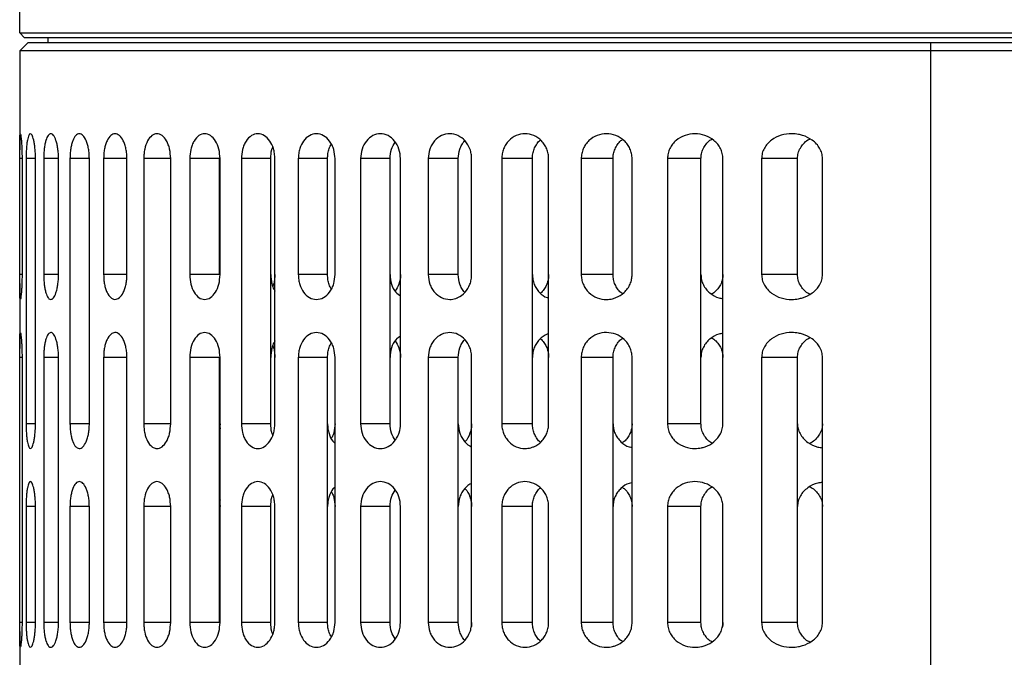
# Model space of a CAD drawing. Header units: millimetres. Extents: x -66 to 195, y 0 to 300.
# Tile 2 of 9: x 85 to 144, y 104 to 143. Entities that reach past the tile are written whole.
import ezdxf

# ---------------------------------------------------------------- set-up
doc = ezdxf.new("R2010")
doc.units = ezdxf.units.MM

msp = doc.modelspace()

# ---------------------------------------------------------------- linework, layer by layer
at = {"color": 7, "linetype": 'Continuous', "lineweight": 25}
for p, q in [((84.573, 141.769), (84.573, 143.719)), ((84.873, 141.469), (84.573, 141.769)), ((84.573, 141.769), (194.573, 141.769)), ((85.073, 141.169), (84.573, 140.669)), ((194.273, 141.469), (84.873, 141.469)), ((194.073, 141.169), (85.073, 141.169)), ((86.273, 141.469), (86.273, 141.169)), ((139.573, 141.169), (139.573, 96.669)), ((84.573, 140.669), (84.573, 134.707)), ((194.573, 140.669), (84.573, 140.669)), ((84.574, 127.169), (84.574, 134.169)), ((84.715, 134.169), (84.574, 134.169)), ((84.715, 134.169), (84.715, 127.169)), ((84.962, 134.169), (84.962, 118.169)), ((85.528, 134.169), (84.962, 134.169)), ((85.528, 118.169), (85.528, 134.169)), ((86.022, 134.169), (86.022, 127.169)), ((86.918, 134.169), (86.022, 134.169)), ((86.918, 127.169), (86.918, 134.169)), ((87.61, 134.169), (87.61, 118.169)), ((88.78, 134.169), (87.61, 134.169)), ((88.78, 118.169), (88.78, 134.169)), ((89.642, 134.169), (89.642, 127.169)), ((91.051, 134.169), (89.642, 134.169)), ((91.051, 127.169), (91.051, 134.169)), ((92.064, 134.169), (92.064, 118.169)), ((93.69, 134.169), (92.064, 134.169)), ((93.69, 118.169), (93.69, 134.169)), ((94.843, 134.169), (94.843, 127.169)), ((96.636, 134.169), (94.843, 134.169)), ((96.636, 127.169), (96.636, 134.169)), ((96.672, 127.169), (96.672, 134.169)), ((97.957, 134.169), (97.957, 118.169)), ((99.73, 134.169), (97.957, 134.169)), ((99.73, 118.169), (99.73, 134.169)), ((99.982, 118.169), (99.982, 134.169)), ((101.396, 134.169), (101.396, 127.169)), ((103.164, 134.169), (101.396, 134.169)), ((103.164, 127.169), (103.164, 134.169)), ((103.614, 127.169), (103.614, 134.169)), ((105.157, 134.169), (105.157, 118.169)), ((106.936, 134.169), (105.157, 134.169)), ((106.936, 118.169), (106.936, 134.169)), ((107.571, 118.169), (107.571, 134.169)), ((109.246, 134.169), (109.246, 127.169)), ((111.052, 134.169), (109.246, 134.169)), ((111.052, 127.169), (111.052, 134.169)), ((111.863, 127.169), (111.863, 134.169)), ((113.678, 134.169), (113.678, 118.169)), ((115.53, 134.169), (113.678, 134.169)), ((115.53, 118.169), (115.53, 134.169)), ((116.512, 118.169), (116.512, 134.169)), ((118.478, 134.169), (118.478, 127.169)), ((120.399, 134.169), (118.478, 134.169)), ((120.399, 127.169), (120.399, 134.169)), ((121.551, 127.169), (121.551, 134.169)), ((123.687, 134.169), (123.687, 118.169)), ((125.707, 134.169), (123.687, 134.169)), ((125.707, 118.169), (125.707, 134.169)), ((127.034, 118.169), (127.034, 134.169)), ((129.369, 134.169), (129.369, 127.169)), ((131.533, 134.169), (129.369, 134.169)), ((131.533, 127.169), (131.533, 134.169)), ((133.045, 127.169), (133.045, 134.169)), ((84.573, 126.631), (84.573, 122.707)), ((84.715, 127.169), (84.574, 127.169)), ((86.918, 127.169), (86.022, 127.169)), ((91.051, 127.169), (89.642, 127.169)), ((96.636, 127.169), (94.843, 127.169)), ((103.164, 127.169), (101.396, 127.169)), ((111.052, 127.169), (109.246, 127.169)), ((120.399, 127.169), (118.478, 127.169)), ((131.533, 127.169), (129.369, 127.169)), ((84.574, 106.169), (84.574, 122.169)), ((84.715, 122.169), (84.574, 122.169)), ((84.715, 122.169), (84.715, 106.169)), ((86.022, 122.169), (86.022, 106.169)), ((86.918, 122.169), (86.022, 122.169)), ((86.918, 106.169), (86.918, 122.169)), ((89.642, 122.169), (89.642, 106.169)), ((91.051, 122.169), (89.642, 122.169)), ((91.051, 106.169), (91.051, 122.169)), ((94.843, 122.169), (94.843, 106.169)), ((96.636, 122.169), (94.843, 122.169)), ((96.636, 106.169), (96.636, 122.169)), ((96.672, 106.169), (96.672, 122.169)), ((101.396, 122.169), (101.396, 106.169)), ((103.164, 122.169), (101.396, 122.169)), ((103.164, 106.169), (103.164, 122.169)), ((103.614, 106.169), (103.614, 122.169)), ((109.246, 122.169), (109.246, 106.169)), ((111.052, 122.169), (109.246, 122.169)), ((111.052, 106.169), (111.052, 122.169)), ((111.863, 106.169), (111.863, 122.169)), ((118.478, 122.169), (118.478, 106.169)), ((120.399, 122.169), (118.478, 122.169)), ((120.399, 106.169), (120.399, 122.169)), ((121.551, 106.169), (121.551, 122.169)), ((129.369, 122.169), (129.369, 106.169)), ((131.533, 122.169), (129.369, 122.169)), ((131.533, 106.169), (131.533, 122.169)), ((133.045, 106.169), (133.045, 122.169)), ((85.528, 118.169), (84.962, 118.169)), ((88.78, 118.169), (87.61, 118.169)), ((93.69, 118.169), (92.064, 118.169)), ((96.636, 118.169), (96.672, 117.861)), ((96.672, 118.169), (96.653, 118.02)), ((99.73, 118.169), (97.957, 118.169)), ((106.936, 118.169), (105.157, 118.169)), ((115.53, 118.169), (113.678, 118.169)), ((125.707, 118.169), (123.687, 118.169)), ((84.962, 113.169), (84.962, 106.169)), ((85.528, 113.169), (84.962, 113.169)), ((85.528, 106.169), (85.528, 113.169)), ((87.61, 113.169), (87.61, 106.169)), ((88.78, 113.169), (87.61, 113.169)), ((88.78, 106.169), (88.78, 113.169)), ((92.064, 113.169), (92.064, 106.169)), ((93.69, 113.169), (92.064, 113.169)), ((93.69, 106.169), (93.69, 113.169)), ((96.636, 113.46), (96.672, 113.169)), ((97.957, 113.169), (97.957, 106.169)), ((99.73, 113.169), (97.957, 113.169)), ((99.73, 106.169), (99.73, 113.169)), ((99.982, 106.169), (99.982, 113.169)), ((105.157, 113.169), (105.157, 106.169)), ((106.936, 113.169), (105.157, 113.169)), ((106.936, 106.169), (106.936, 113.169)), ((107.571, 106.169), (107.571, 113.169)), ((113.678, 113.169), (113.678, 106.169)), ((115.53, 113.169), (113.678, 113.169)), ((115.53, 106.169), (115.53, 113.169)), ((116.512, 106.169), (116.512, 113.169)), ((123.687, 113.169), (123.687, 106.169)), ((125.707, 113.169), (123.687, 113.169)), ((125.707, 106.169), (125.707, 113.169)), ((127.034, 106.169), (127.034, 113.169)), ((84.715, 106.169), (84.574, 106.169)), ((85.528, 106.169), (84.962, 106.169)), ((86.918, 106.169), (86.022, 106.169)), ((88.78, 106.169), (87.61, 106.169)), ((91.051, 106.169), (89.642, 106.169)), ((93.69, 106.169), (92.064, 106.169)), ((96.636, 106.169), (94.843, 106.169)), ((99.73, 106.169), (97.957, 106.169)), ((103.164, 106.169), (101.396, 106.169)), ((106.936, 106.169), (105.157, 106.169)), ((111.052, 106.169), (109.246, 106.169)), ((115.53, 106.169), (113.678, 106.169)), ((120.399, 106.169), (118.478, 106.169)), ((125.707, 106.169), (123.687, 106.169)), ((131.533, 106.169), (129.369, 106.169)), ((84.573, 105.631), (84.573, 102.49))]:
    msp.add_line(p, q, dxfattribs=at)
for points, knots in [([(84.574, 134.169), (84.574, 134.284), (84.574, 134.519), (84.573, 134.831), (84.574, 135.098), (84.577, 135.378), (84.585, 135.605), (84.605, 135.698), (84.634, 135.619), (84.663, 135.394), (84.686, 135.109), (84.702, 134.839), (84.713, 134.522), (84.714, 134.287), (84.715, 134.169)], [0, 0, 0, 0, 0.0611851, 0.1254538, 0.1858835, 0.2507124, 0.3752967, 0.5001014, 0.6247611, 0.7490598, 0.8135863, 0.8743972, 0.937082, 1, 1, 1, 1]), ([(85.528, 134.169), (85.527, 134.278), (85.524, 134.499), (85.499, 134.803), (85.464, 135.074), (85.405, 135.369), (85.318, 135.612), (85.227, 135.69), (85.16, 135.646), (85.101, 135.542), (85.049, 135.358), (85.006, 135.068), (84.982, 134.8), (84.965, 134.498), (84.963, 134.277), (84.962, 134.169)], [0, 0, 0, 0, 0.061528, 0.125153, 0.185268, 0.250495, 0.375317, 0.500336, 0.578668, 0.625247, 0.74932, 0.815348, 0.874818, 0.93884, 1, 1, 1, 1]), ([(86.918, 134.169), (86.916, 134.274), (86.911, 134.486), (86.878, 134.783), (86.828, 135.052), (86.743, 135.352), (86.611, 135.607), (86.443, 135.703), (86.283, 135.598), (86.167, 135.343), (86.095, 135.047), (86.054, 134.78), (86.027, 134.485), (86.024, 134.273), (86.022, 134.169)], [0, 0, 0, 0, 0.061906, 0.125308, 0.185924, 0.250597, 0.375507, 0.500411, 0.625074, 0.749446, 0.814919, 0.874924, 0.938513, 1, 1, 1, 1]), ([(88.78, 134.169), (88.777, 134.272), (88.772, 134.478), (88.732, 134.769), (88.671, 135.036), (88.565, 135.338), (88.395, 135.602), (88.171, 135.705), (87.955, 135.596), (87.8, 135.332), (87.705, 135.032), (87.652, 134.767), (87.617, 134.477), (87.612, 134.271), (87.61, 134.169)], [0, 0, 0, 0, 0.062136, 0.125383, 0.186392, 0.250669, 0.375459, 0.5003, 0.625033, 0.749589, 0.814502, 0.874719, 0.938192, 1, 1, 1, 1]), ([(91.051, 134.169), (91.048, 134.27), (91.042, 134.472), (90.996, 134.759), (90.926, 135.024), (90.801, 135.327), (90.598, 135.598), (90.326, 135.706), (90.06, 135.594), (89.87, 135.323), (89.755, 135.021), (89.691, 134.757), (89.65, 134.471), (89.644, 134.269), (89.642, 134.169)], [0, 0, 0, 0, 0.062279, 0.125393, 0.186717, 0.250667, 0.375365, 0.500115, 0.624838, 0.749487, 0.814239, 0.874744, 0.938073, 1, 1, 1, 1]), ([(93.69, 134.169), (93.678, 134.365), (93.66, 134.661), (93.551, 135.011), (93.41, 135.319), (93.176, 135.595), (92.859, 135.707), (92.547, 135.592), (92.283, 135.265), (92.136, 134.847), (92.073, 134.467), (92.067, 134.268), (92.064, 134.169)], [0, 0, 0, 0, 0.122359, 0.185688, 0.250364, 0.375166, 0.500001, 0.624856, 0.749722, 0.874585, 0.937931, 1, 1, 1, 1]), ([(96.672, 134.169), (96.658, 134.365), (96.63, 134.759), (96.411, 135.26), (96.101, 135.593), (95.74, 135.708), (95.386, 135.592), (95.134, 135.311), (94.984, 134.999), (94.872, 134.649), (94.854, 134.358), (94.843, 134.169)], [0, 0, 0, 0, 0.123683, 0.249879, 0.374726, 0.499586, 0.62449, 0.749464, 0.816305, 0.880402, 1, 1, 1, 1]), ([(99.982, 134.169), (99.977, 134.275), (99.968, 134.482), (99.882, 134.857), (99.691, 135.263), (99.355, 135.591), (98.955, 135.709), (98.559, 135.592), (98.277, 135.308), (98.11, 134.992), (97.989, 134.641), (97.97, 134.354), (97.957, 134.169)], [0, 0, 0, 0, 0.06771, 0.132099, 0.2504, 0.373928, 0.499887, 0.624683, 0.749579, 0.817979, 0.882596, 1, 1, 1, 1]), ([(103.614, 134.169), (103.599, 134.354), (103.576, 134.641), (103.437, 134.992), (103.246, 135.307), (102.927, 135.591), (102.489, 135.709), (102.056, 135.591), (101.699, 135.263), (101.5, 134.857), (101.41, 134.483), (101.401, 134.275), (101.396, 134.169)], [0, 0, 0, 0, 0.117396, 0.18201, 0.250409, 0.375157, 0.499899, 0.625957, 0.749581, 0.867884, 0.93228, 1, 1, 1, 1]), ([(107.571, 134.169), (107.552, 134.367), (107.514, 134.761), (107.227, 135.26), (106.824, 135.591), (106.35, 135.708), (105.88, 135.593), (105.485, 135.26), (105.21, 134.759), (105.175, 134.365), (105.157, 134.169)], [0, 0, 0, 0, 0.125072, 0.250049, 0.374993, 0.499934, 0.624833, 0.749953, 0.876229, 1, 1, 1, 1]), ([(111.863, 134.169), (111.858, 134.268), (111.848, 134.467), (111.74, 134.848), (111.489, 135.265), (111.05, 135.592), (110.541, 135.707), (110.036, 135.595), (109.674, 135.319), (109.457, 135.011), (109.293, 134.661), (109.265, 134.365), (109.246, 134.169)], [0, 0, 0, 0, 0.062127, 0.125544, 0.25036, 0.375183, 0.500009, 0.624829, 0.74968, 0.814341, 0.877657, 1, 1, 1, 1]), ([(116.512, 134.169), (116.506, 134.269), (116.495, 134.471), (116.406, 134.757), (116.267, 135.021), (116.024, 135.323), (115.625, 135.594), (115.082, 135.706), (114.542, 135.598), (114.15, 135.327), (113.914, 135.023), (113.78, 134.759), (113.694, 134.471), (113.684, 134.27), (113.678, 134.169)], [0, 0, 0, 0, 0.061985, 0.125386, 0.185893, 0.250672, 0.375401, 0.500134, 0.624805, 0.749433, 0.813386, 0.874734, 0.937778, 1, 1, 1, 1]), ([(121.551, 134.169), (121.545, 134.271), (121.532, 134.477), (121.432, 134.767), (121.278, 135.032), (121.01, 135.333), (120.579, 135.597), (120.001, 135.705), (119.426, 135.601), (119.002, 135.337), (118.741, 135.035), (118.593, 134.769), (118.497, 134.478), (118.484, 134.271), (118.478, 134.169)], [0, 0, 0, 0, 0.0618449, 0.1253671, 0.1856539, 0.2506729, 0.3755033, 0.5003129, 0.6249708, 0.7494977, 0.813724, 0.874709, 0.9379041, 1, 1, 1, 1]), ([(127.034, 134.169), (127.027, 134.274), (127.012, 134.486), (126.897, 134.781), (126.724, 135.048), (126.427, 135.345), (125.96, 135.6), (125.347, 135.703), (124.735, 135.605), (124.275, 135.35), (123.986, 135.052), (123.818, 134.783), (123.708, 134.486), (123.694, 134.274), (123.687, 134.169)], [0, 0, 0, 0, 0.061601, 0.125325, 0.185271, 0.250699, 0.375703, 0.500593, 0.625194, 0.749571, 0.814102, 0.874611, 0.938051, 1, 1, 1, 1]), ([(133.045, 134.169), (133.037, 134.277), (133.019, 134.498), (132.884, 134.8), (132.685, 135.068), (132.353, 135.359), (131.972, 135.543), (131.548, 135.647), (131.114, 135.69), (130.542, 135.611), (130.04, 135.369), (129.715, 135.074), (129.523, 134.803), (129.394, 134.499), (129.377, 134.278), (129.369, 134.169)], [0, 0, 0, 0, 0.06114, 0.12515, 0.184594, 0.250613, 0.375633, 0.421887, 0.500804, 0.625295, 0.749339, 0.814667, 0.874889, 0.938487, 1, 1, 1, 1]), ([(103.164, 134.169), (103.169, 134.275), (103.179, 134.481), (103.246, 134.792), (103.342, 134.96), (103.392, 135.049)], [0, 0, 0, 0, 0.332595, 0.648895, 1, 1, 1, 1]), ([(106.936, 134.169), (106.951, 134.367), (106.979, 134.738), (107.162, 135.026), (107.248, 135.16)], [0, 0, 0, 0, 0.534638, 1, 1, 1, 1]), ([(111.052, 134.169), (111.07, 134.366), (111.097, 134.665), (111.27, 135.005), (111.369, 135.187), (111.447, 135.245), (111.451, 135.248)], [0, 0, 0, 0, 0.481334, 0.730538, 0.98514, 1, 1, 1, 1]), ([(115.53, 134.169), (115.535, 134.266), (115.546, 134.463), (115.629, 134.751), (115.768, 135.013), (115.894, 135.208), (115.995, 135.273), (116.014, 135.285)], [0, 0, 0, 0, 0.2263521, 0.4583723, 0.6968944, 0.9426858, 1, 1, 1, 1]), ([(120.399, 134.169), (120.405, 134.268), (120.417, 134.467), (120.51, 134.759), (120.665, 135.026), (120.815, 135.228), (120.937, 135.297), (120.968, 135.315)], [0, 0, 0, 0, 0.217878, 0.442476, 0.675298, 0.917693, 1, 1, 1, 1]), ([(125.707, 134.169), (125.714, 134.269), (125.727, 134.473), (125.835, 134.771), (126.01, 135.042), (126.185, 135.249), (126.324, 135.318), (126.363, 135.337)], [0, 0, 0, 0, 0.212187, 0.432519, 0.663524, 0.907398, 1, 1, 1, 1]), ([(131.533, 134.169), (131.542, 134.279), (131.56, 134.503), (131.695, 134.812), (131.9, 135.078), (132.093, 135.272), (132.24, 135.336), (132.28, 135.353)], [0, 0, 0, 0, 0.223028, 0.45452, 0.672571, 0.91051, 1, 1, 1, 1]), ([(99.73, 134.169), (99.739, 134.356), (99.752, 134.603), (99.83, 134.817), (99.848, 134.869)], [0, 0, 0, 0, 0.755269, 1, 1, 1, 1]), ([(84.715, 127.169), (84.714, 127.052), (84.713, 126.818), (84.702, 126.502), (84.687, 126.231), (84.663, 125.946), (84.634, 125.72), (84.605, 125.641), (84.585, 125.733), (84.577, 125.96), (84.574, 126.24), (84.573, 126.504), (84.574, 126.816), (84.574, 127.052), (84.574, 127.169)], [0, 0, 0, 0, 0.06249, 0.1251951, 0.1859848, 0.2505176, 0.3750672, 0.4999209, 0.6244185, 0.7491525, 0.8139748, 0.874421, 0.9370812, 1, 1, 1, 1]), ([(86.022, 127.169), (86.024, 127.065), (86.027, 126.853), (86.054, 126.558), (86.095, 126.291), (86.167, 125.994), (86.255, 125.803), (86.355, 125.693), (86.465, 125.648), (86.612, 125.733), (86.743, 125.988), (86.828, 126.287), (86.878, 126.555), (86.911, 126.852), (86.916, 127.064), (86.918, 127.169)], [0, 0, 0, 0, 0.061513, 0.125141, 0.185161, 0.250679, 0.375475, 0.421122, 0.500654, 0.625276, 0.749669, 0.814102, 0.874522, 0.938009, 1, 1, 1, 1]), ([(89.642, 127.169), (89.644, 127.07), (89.65, 126.868), (89.691, 126.582), (89.755, 126.318), (89.87, 126.016), (90.011, 125.815), (90.178, 125.695), (90.357, 125.645), (90.599, 125.741), (90.802, 126.013), (90.928, 126.321), (90.999, 126.59), (91.043, 126.876), (91.048, 127.072), (91.051, 127.169)], [0, 0, 0, 0, 0.061859, 0.125126, 0.185608, 0.250356, 0.375136, 0.417928, 0.500364, 0.624978, 0.749471, 0.814717, 0.878095, 0.939789, 1, 1, 1, 1]), ([(94.843, 127.169), (94.856, 126.972), (94.883, 126.578), (95.089, 126.079), (95.385, 125.748), (95.74, 125.631), (96.1, 125.746), (96.41, 126.078), (96.63, 126.579), (96.658, 126.974), (96.672, 127.169)], [0, 0, 0, 0, 0.124877, 0.249781, 0.374755, 0.499814, 0.624715, 0.749815, 0.876163, 1, 1, 1, 1]), ([(99.73, 127.169), (99.743, 126.985), (99.763, 126.7), (99.871, 126.371), (99.948, 126.236), (99.982, 126.177)], [0, 0, 0, 0, 0.506802, 0.785765, 1, 1, 1, 1]), ([(99.982, 127.169), (99.976, 127.064), (99.966, 126.859), (99.922, 126.614), (99.865, 126.501), (99.848, 126.47)], [0, 0, 0, 0, 0.4307551, 0.8404086, 1, 1, 1, 1]), ([(101.396, 127.169), (101.401, 127.063), (101.41, 126.857), (101.5, 126.482), (101.698, 126.077), (102.055, 125.748), (102.488, 125.63), (102.927, 125.747), (103.246, 126.031), (103.437, 126.347), (103.576, 126.698), (103.599, 126.984), (103.614, 127.169)], [0, 0, 0, 0, 0.067628, 0.131943, 0.25012, 0.373727, 0.499738, 0.624642, 0.749431, 0.817879, 0.882537, 1, 1, 1, 1]), ([(103.392, 126.29), (103.342, 126.379), (103.246, 126.547), (103.179, 126.858), (103.169, 127.064), (103.164, 127.169)], [0, 0, 0, 0, 0.3502561, 0.666953, 1, 1, 1, 1]), ([(106.936, 127.169), (106.954, 126.975), (106.991, 126.583), (107.234, 126.109), (107.471, 125.94), (107.571, 125.869)], [0, 0, 0, 0, 0.3625, 0.732417, 1, 1, 1, 1]), ([(107.571, 127.169), (107.555, 126.969), (107.525, 126.598), (107.335, 126.311), (107.248, 126.179)], [0, 0, 0, 0, 0.540185, 1, 1, 1, 1]), ([(109.246, 127.169), (109.265, 126.974), (109.293, 126.678), (109.457, 126.328), (109.673, 126.021), (110.036, 125.744), (110.495, 125.642), (110.818, 125.695), (110.975, 125.754), (111.179, 125.843), (111.487, 126.069), (111.74, 126.491), (111.848, 126.871), (111.858, 127.071), (111.863, 127.169)], [0, 0, 0, 0, 0.12219, 0.185426, 0.250005, 0.374821, 0.499742, 0.589785, 0.614294, 0.62139, 0.749697, 0.874314, 0.9378, 1, 1, 1, 1]), ([(111.451, 126.091), (111.447, 126.094), (111.369, 126.151), (111.27, 126.333), (111.097, 126.674), (111.07, 126.973), (111.052, 127.169)], [0, 0, 0, 0, 0.013904, 0.268755, 0.518201, 1, 1, 1, 1]), ([(115.53, 127.169), (115.536, 127.069), (115.547, 126.866), (115.634, 126.578), (115.769, 126.312), (116.011, 126.016), (116.27, 125.799), (116.481, 125.763), (116.512, 125.757)], [0, 0, 0, 0, 0.156796, 0.31576, 0.47011, 0.631225, 0.945265, 1, 1, 1, 1]), ([(116.512, 127.169), (116.506, 127.07), (116.495, 126.868), (116.406, 126.58), (116.264, 126.322), (116.137, 126.133), (116.035, 126.067), (116.014, 126.053)], [0, 0, 0, 0, 0.231838, 0.468969, 0.695282, 0.937566, 1, 1, 1, 1]), ([(118.478, 127.169), (118.484, 127.071), (118.495, 126.873), (118.588, 126.583), (118.735, 126.311), (119, 126.003), (119.427, 125.737), (119.935, 125.646), (120.319, 125.694), (120.689, 125.809), (121.015, 126.009), (121.287, 126.318), (121.439, 126.591), (121.534, 126.878), (121.545, 127.074), (121.551, 127.169)], [0, 0, 0, 0, 0.0595673, 0.1209197, 0.1844238, 0.2504107, 0.3751865, 0.5000903, 0.5798242, 0.6251854, 0.7496749, 0.8171365, 0.8810728, 0.9418756, 1, 1, 1, 1]), ([(120.967, 126.024), (120.937, 126.042), (120.818, 126.109), (120.671, 126.305), (120.516, 126.566), (120.418, 126.86), (120.405, 127.067), (120.399, 127.169)], [0, 0, 0, 0, 0.082439, 0.317873, 0.541003, 0.77262, 1, 1, 1, 1]), ([(125.707, 127.169), (125.714, 127.064), (125.729, 126.85), (125.843, 126.551), (126.016, 126.281), (126.315, 125.987), (126.668, 125.77), (126.954, 125.737), (127.034, 125.728)], [0, 0, 0, 0, 0.145904, 0.295612, 0.438402, 0.591263, 0.8861, 1, 1, 1, 1]), ([(127.034, 127.169), (127.027, 127.065), (127.012, 126.853), (126.898, 126.557), (126.721, 126.295), (126.547, 126.095), (126.407, 126.024), (126.363, 126.002)], [0, 0, 0, 0, 0.219724, 0.447018, 0.660838, 0.894207, 1, 1, 1, 1]), ([(129.369, 127.169), (129.377, 127.061), (129.394, 126.84), (129.523, 126.536), (129.715, 126.265), (130.041, 125.969), (130.544, 125.727), (131.117, 125.649), (131.552, 125.692), (131.974, 125.797), (132.355, 125.98), (132.685, 126.271), (132.884, 126.539), (133.019, 126.841), (133.037, 127.061), (133.045, 127.169)], [0, 0, 0, 0, 0.061528, 0.125152, 0.185283, 0.250522, 0.375307, 0.500095, 0.578532, 0.625031, 0.749626, 0.815466, 0.874783, 0.938824, 1, 1, 1, 1]), ([(132.28, 125.986), (132.24, 126.003), (132.093, 126.066), (131.9, 126.26), (131.695, 126.526), (131.56, 126.835), (131.542, 127.059), (131.533, 127.169)], [0, 0, 0, 0, 0.089011, 0.326716, 0.544631, 0.776552, 1, 1, 1, 1]), ([(84.574, 122.169), (84.574, 122.284), (84.574, 122.519), (84.573, 122.831), (84.574, 123.098), (84.577, 123.378), (84.585, 123.605), (84.605, 123.698), (84.634, 123.619), (84.663, 123.394), (84.686, 123.109), (84.702, 122.839), (84.713, 122.522), (84.714, 122.287), (84.715, 122.169)], [0, 0, 0, 0, 0.061185, 0.125454, 0.185884, 0.250712, 0.375297, 0.500101, 0.624761, 0.74906, 0.813586, 0.874397, 0.937082, 1, 1, 1, 1]), ([(86.918, 122.169), (86.916, 122.274), (86.911, 122.486), (86.878, 122.783), (86.828, 123.052), (86.743, 123.352), (86.611, 123.607), (86.443, 123.703), (86.283, 123.598), (86.167, 123.343), (86.095, 123.047), (86.054, 122.78), (86.027, 122.485), (86.024, 122.273), (86.022, 122.169)], [0, 0, 0, 0, 0.061906, 0.125308, 0.185924, 0.250597, 0.375507, 0.500411, 0.625074, 0.749446, 0.814919, 0.874924, 0.938513, 1, 1, 1, 1]), ([(91.051, 122.169), (91.048, 122.27), (91.042, 122.472), (90.996, 122.759), (90.926, 123.024), (90.801, 123.327), (90.598, 123.598), (90.326, 123.706), (90.06, 123.594), (89.87, 123.323), (89.755, 123.021), (89.691, 122.757), (89.65, 122.471), (89.644, 122.269), (89.642, 122.169)], [0, 0, 0, 0, 0.062279, 0.125393, 0.186717, 0.250667, 0.375365, 0.500115, 0.624838, 0.749487, 0.814239, 0.874744, 0.938073, 1, 1, 1, 1]), ([(96.672, 122.169), (96.658, 122.365), (96.63, 122.759), (96.411, 123.26), (96.101, 123.593), (95.741, 123.708), (95.386, 123.592), (95.09, 123.261), (94.883, 122.762), (94.856, 122.367), (94.843, 122.169)], [0, 0, 0, 0, 0.123744, 0.250001, 0.374908, 0.499828, 0.624793, 0.749826, 0.874872, 1, 1, 1, 1]), ([(103.614, 122.169), (103.599, 122.354), (103.576, 122.641), (103.437, 122.992), (103.246, 123.307), (102.927, 123.591), (102.489, 123.709), (102.056, 123.591), (101.699, 123.263), (101.5, 122.857), (101.41, 122.483), (101.401, 122.275), (101.396, 122.169)], [0, 0, 0, 0, 0.117396, 0.18201, 0.250409, 0.375157, 0.499899, 0.625957, 0.749581, 0.867884, 0.93228, 1, 1, 1, 1]), ([(111.863, 122.169), (111.858, 122.268), (111.848, 122.467), (111.74, 122.848), (111.489, 123.265), (111.05, 123.592), (110.541, 123.707), (110.036, 123.595), (109.674, 123.319), (109.457, 123.011), (109.293, 122.661), (109.265, 122.365), (109.246, 122.169)], [0, 0, 0, 0, 0.062127, 0.125544, 0.25036, 0.375183, 0.500009, 0.624829, 0.74968, 0.814341, 0.877657, 1, 1, 1, 1]), ([(121.551, 122.169), (121.545, 122.271), (121.532, 122.477), (121.432, 122.767), (121.278, 123.032), (121.01, 123.333), (120.579, 123.597), (120.001, 123.705), (119.426, 123.601), (119.002, 123.337), (118.741, 123.035), (118.593, 122.769), (118.497, 122.478), (118.484, 122.271), (118.478, 122.169)], [0, 0, 0, 0, 0.061845, 0.125367, 0.185654, 0.250673, 0.375503, 0.500313, 0.624971, 0.749498, 0.813724, 0.874709, 0.937904, 1, 1, 1, 1]), ([(133.045, 122.169), (133.037, 122.277), (133.019, 122.498), (132.884, 122.8), (132.685, 123.068), (132.353, 123.359), (131.972, 123.543), (131.548, 123.647), (131.114, 123.69), (130.542, 123.611), (130.04, 123.369), (129.715, 123.074), (129.523, 122.803), (129.394, 122.499), (129.377, 122.278), (129.369, 122.169)], [0, 0, 0, 0, 0.06114, 0.12515, 0.184594, 0.250613, 0.375633, 0.421887, 0.500804, 0.625295, 0.749339, 0.814667, 0.874889, 0.938487, 1, 1, 1, 1]), ([(99.982, 123.162), (99.948, 123.103), (99.871, 122.968), (99.763, 122.639), (99.743, 122.354), (99.73, 122.169)], [0, 0, 0, 0, 0.21372, 0.492882, 1, 1, 1, 1]), ([(107.571, 123.47), (107.471, 123.399), (107.234, 123.23), (106.991, 122.756), (106.954, 122.364), (106.936, 122.169)], [0, 0, 0, 0, 0.266945, 0.637178, 1, 1, 1, 1]), ([(107.248, 123.16), (107.335, 123.028), (107.525, 122.741), (107.555, 122.37), (107.571, 122.169)], [0, 0, 0, 0, 0.459357, 1, 1, 1, 1]), ([(111.052, 122.169), (111.07, 122.366), (111.097, 122.665), (111.27, 123.005), (111.369, 123.187), (111.447, 123.245), (111.451, 123.248)], [0, 0, 0, 0, 0.481334, 0.730538, 0.98514, 1, 1, 1, 1]), ([(116.512, 123.581), (116.481, 123.576), (116.27, 123.54), (116.012, 123.323), (115.769, 123.027), (115.634, 122.761), (115.547, 122.473), (115.536, 122.27), (115.53, 122.169)], [0, 0, 0, 0, 0.054806, 0.368595, 0.529702, 0.684091, 0.843119, 1, 1, 1, 1]), ([(116.014, 123.285), (116.035, 123.272), (116.137, 123.206), (116.264, 123.016), (116.406, 122.759), (116.495, 122.471), (116.506, 122.269), (116.512, 122.169)], [0, 0, 0, 0, 0.06243, 0.304613, 0.530904, 0.768083, 1, 1, 1, 1]), ([(120.399, 122.169), (120.405, 122.268), (120.417, 122.467), (120.51, 122.759), (120.665, 123.026), (120.815, 123.228), (120.937, 123.297), (120.968, 123.315)], [0, 0, 0, 0, 0.217878, 0.442476, 0.675298, 0.917693, 1, 1, 1, 1]), ([(127.034, 123.611), (126.954, 123.601), (126.668, 123.569), (126.316, 123.352), (126.017, 123.059), (125.844, 122.788), (125.729, 122.489), (125.714, 122.275), (125.707, 122.169)], [0, 0, 0, 0, 0.114653, 0.407889, 0.560996, 0.704031, 0.853914, 1, 1, 1, 1]), ([(126.363, 123.337), (126.406, 123.315), (126.547, 123.244), (126.721, 123.044), (126.898, 122.782), (127.012, 122.486), (127.027, 122.274), (127.034, 122.169)], [0, 0, 0, 0, 0.105618, 0.339071, 0.553017, 0.780278, 1, 1, 1, 1]), ([(131.533, 122.169), (131.542, 122.279), (131.56, 122.503), (131.695, 122.812), (131.9, 123.078), (132.093, 123.272), (132.24, 123.336), (132.28, 123.353)], [0, 0, 0, 0, 0.223028, 0.45452, 0.672571, 0.91051, 1, 1, 1, 1]), ([(99.848, 122.869), (99.865, 122.838), (99.922, 122.725), (99.966, 122.48), (99.976, 122.275), (99.982, 122.169)], [0, 0, 0, 0, 0.158521, 0.568674, 1, 1, 1, 1]), ([(103.164, 122.169), (103.169, 122.275), (103.179, 122.481), (103.246, 122.792), (103.342, 122.96), (103.392, 123.049)], [0, 0, 0, 0, 0.332595, 0.648895, 1, 1, 1, 1]), ([(84.962, 118.169), (84.963, 118.061), (84.965, 117.84), (84.982, 117.539), (85.006, 117.271), (85.049, 116.98), (85.117, 116.736), (85.214, 116.638), (85.319, 116.727), (85.405, 116.969), (85.464, 117.264), (85.499, 117.535), (85.524, 117.84), (85.527, 118.061), (85.528, 118.169)], [0, 0, 0, 0, 0.061214, 0.125307, 0.18468, 0.25061, 0.375532, 0.500276, 0.624719, 0.749355, 0.814585, 0.874725, 0.938408, 1, 1, 1, 1]), ([(87.61, 118.169), (87.612, 118.068), (87.617, 117.862), (87.652, 117.572), (87.705, 117.307), (87.8, 117.007), (87.917, 116.809), (88.053, 116.694), (88.199, 116.646), (88.395, 116.738), (88.566, 117.003), (88.674, 117.311), (88.735, 117.583), (88.773, 117.872), (88.778, 118.071), (88.78, 118.169)], [0, 0, 0, 0, 0.0617278, 0.1251246, 0.1854225, 0.2504519, 0.3752606, 0.4199577, 0.5005489, 0.625149, 0.7495849, 0.8155692, 0.8790732, 0.9404278, 1, 1, 1, 1]), ([(92.064, 118.169), (92.067, 118.071), (92.073, 117.872), (92.136, 117.492), (92.282, 117.074), (92.462, 116.852), (92.584, 116.759), (92.682, 116.697), (92.888, 116.642), (93.176, 116.744), (93.41, 117.02), (93.551, 117.327), (93.66, 117.678), (93.678, 117.974), (93.69, 118.169)], [0, 0, 0, 0, 0.062, 0.125285, 0.249997, 0.374824, 0.378552, 0.410255, 0.500173, 0.624979, 0.749676, 0.81434, 0.877658, 1, 1, 1, 1]), ([(97.957, 118.169), (97.97, 117.985), (97.989, 117.698), (98.11, 117.347), (98.277, 117.031), (98.559, 116.748), (98.954, 116.63), (99.354, 116.748), (99.691, 117.076), (99.881, 117.481), (99.968, 117.856), (99.977, 118.063), (99.982, 118.169)], [0, 0, 0, 0, 0.117375, 0.181975, 0.250357, 0.375079, 0.499796, 0.625836, 0.749425, 0.867797, 0.932234, 1, 1, 1, 1]), ([(99.849, 117.47), (99.83, 117.522), (99.752, 117.735), (99.739, 117.982), (99.73, 118.169)], [0, 0, 0, 0, 0.243579, 1, 1, 1, 1]), ([(103.164, 118.169), (103.169, 118.063), (103.178, 117.856), (103.27, 117.485), (103.406, 117.159), (103.568, 117.025), (103.614, 116.987)], [0, 0, 0, 0, 0.228223, 0.445256, 0.844011, 1, 1, 1, 1]), ([(103.614, 118.169), (103.598, 117.986), (103.573, 117.701), (103.469, 117.412), (103.406, 117.313), (103.392, 117.29)], [0, 0, 0, 0, 0.5852343, 0.9073331, 1, 1, 1, 1]), ([(105.157, 118.169), (105.175, 117.974), (105.21, 117.58), (105.484, 117.079), (105.879, 116.746), (106.35, 116.631), (106.823, 116.747), (107.167, 117.028), (107.374, 117.34), (107.528, 117.69), (107.554, 117.98), (107.571, 118.169)], [0, 0, 0, 0, 0.123551, 0.249605, 0.374482, 0.49947, 0.624457, 0.749325, 0.816208, 0.880343, 1, 1, 1, 1]), ([(107.251, 117.172), (107.165, 117.308), (106.979, 117.598), (106.951, 117.971), (106.936, 118.169)], [0, 0, 0, 0, 0.468831, 1, 1, 1, 1]), ([(111.052, 118.169), (111.071, 117.974), (111.099, 117.678), (111.265, 117.325), (111.486, 117.028), (111.697, 116.816), (111.863, 116.779), (111.863, 116.779)], [0, 0, 0, 0, 0.3258641, 0.494586, 0.6669699, 0.999457, 1, 1, 1, 1]), ([(111.863, 118.169), (111.858, 118.07), (111.848, 117.87), (111.736, 117.498), (111.604, 117.204), (111.456, 117.095), (111.451, 117.091)], [0, 0, 0, 0, 0.243759, 0.49258, 0.982305, 1, 1, 1, 1]), ([(113.678, 118.169), (113.683, 118.072), (113.694, 117.876), (113.777, 117.59), (113.909, 117.322), (114.149, 117.013), (114.542, 116.741), (115.022, 116.645), (115.383, 116.695), (115.729, 116.815), (116.024, 117.016), (116.267, 117.317), (116.405, 117.581), (116.495, 117.867), (116.506, 118.069), (116.512, 118.169)], [0, 0, 0, 0, 0.060162, 0.121806, 0.185131, 0.250321, 0.375078, 0.499867, 0.582113, 0.62499, 0.74951, 0.814135, 0.874523, 0.937967, 1, 1, 1, 1]), ([(116.014, 117.053), (115.995, 117.066), (115.896, 117.13), (115.773, 117.319), (115.633, 117.577), (115.547, 117.867), (115.536, 118.069), (115.53, 118.169)], [0, 0, 0, 0, 0.056863, 0.297687, 0.528475, 0.765835, 1, 1, 1, 1]), ([(120.399, 118.169), (120.405, 118.067), (120.418, 117.859), (120.517, 117.567), (120.668, 117.299), (120.936, 117.003), (121.242, 116.783), (121.493, 116.749), (121.551, 116.741)], [0, 0, 0, 0, 0.150372, 0.303571, 0.451152, 0.606929, 0.90914, 1, 1, 1, 1]), ([(121.551, 118.169), (121.545, 118.068), (121.532, 117.862), (121.432, 117.571), (121.275, 117.311), (121.125, 117.113), (121.002, 117.044), (120.967, 117.024)], [0, 0, 0, 0, 0.2243517, 0.4547861, 0.6734873, 0.9093497, 1, 1, 1, 1]), ([(123.687, 118.169), (123.694, 118.065), (123.708, 117.853), (123.818, 117.556), (123.986, 117.287), (124.276, 116.987), (124.738, 116.732), (125.277, 116.648), (125.685, 116.693), (126.08, 116.804), (126.429, 116.996), (126.724, 117.292), (126.897, 117.558), (127.012, 117.853), (127.027, 118.065), (127.034, 118.169)], [0, 0, 0, 0, 0.061819, 0.12513, 0.185817, 0.250573, 0.375491, 0.500325, 0.578996, 0.625401, 0.749852, 0.814966, 0.874668, 0.938392, 1, 1, 1, 1]), ([(126.362, 117.002), (126.324, 117.021), (126.189, 117.088), (126.019, 117.286), (125.842, 117.55), (125.729, 117.85), (125.715, 118.064), (125.707, 118.169)], [0, 0, 0, 0, 0.092618, 0.327515, 0.54697, 0.776379, 1, 1, 1, 1]), ([(131.533, 118.169), (131.541, 118.067), (131.557, 117.857), (131.683, 117.553), (131.883, 117.269), (132.23, 116.969), (132.634, 116.758), (132.95, 116.729), (133.045, 116.72)], [0, 0, 0, 0, 0.133506, 0.27362, 0.422993, 0.583813, 0.874881, 1, 1, 1, 1]), ([(133.045, 118.169), (133.037, 118.062), (133.019, 117.841), (132.885, 117.538), (132.683, 117.275), (132.485, 117.077), (132.33, 117.008), (132.28, 116.986)], [0, 0, 0, 0, 0.217222, 0.444633, 0.65583, 0.890376, 1, 1, 1, 1]), ([(85.528, 113.169), (85.527, 113.278), (85.524, 113.499), (85.499, 113.803), (85.464, 114.074), (85.405, 114.369), (85.318, 114.612), (85.227, 114.69), (85.16, 114.646), (85.101, 114.542), (85.049, 114.358), (85.006, 114.068), (84.982, 113.8), (84.965, 113.498), (84.963, 113.277), (84.962, 113.169)], [0, 0, 0, 0, 0.061528, 0.125153, 0.185268, 0.250495, 0.375317, 0.500336, 0.578668, 0.625247, 0.74932, 0.815348, 0.874818, 0.93884, 1, 1, 1, 1]), ([(88.78, 113.169), (88.777, 113.272), (88.772, 113.478), (88.732, 113.769), (88.671, 114.036), (88.565, 114.338), (88.395, 114.602), (88.171, 114.705), (87.955, 114.596), (87.8, 114.332), (87.705, 114.032), (87.652, 113.767), (87.617, 113.477), (87.612, 113.271), (87.61, 113.169)], [0, 0, 0, 0, 0.062136, 0.125383, 0.186392, 0.250669, 0.375459, 0.5003, 0.625033, 0.749589, 0.814502, 0.874719, 0.938192, 1, 1, 1, 1]), ([(93.69, 113.169), (93.678, 113.365), (93.66, 113.661), (93.551, 114.011), (93.41, 114.319), (93.176, 114.595), (92.859, 114.707), (92.547, 114.592), (92.283, 114.265), (92.136, 113.847), (92.073, 113.467), (92.067, 113.268), (92.064, 113.169)], [0, 0, 0, 0, 0.122359, 0.185688, 0.250364, 0.375166, 0.500001, 0.624856, 0.749722, 0.874585, 0.937931, 1, 1, 1, 1]), ([(99.982, 113.169), (99.977, 113.275), (99.968, 113.482), (99.882, 113.857), (99.692, 114.262), (99.355, 114.59), (98.956, 114.709), (98.56, 114.592), (98.278, 114.308), (98.111, 113.992), (97.989, 113.641), (97.97, 113.354), (97.957, 113.169)], [0, 0, 0, 0, 0.067695, 0.13207, 0.250349, 0.373858, 0.499785, 0.624556, 0.749426, 0.817875, 0.882535, 1, 1, 1, 1]), ([(103.614, 114.351), (103.569, 114.314), (103.407, 114.18), (103.271, 113.854), (103.178, 113.483), (103.169, 113.276), (103.164, 113.169)], [0, 0, 0, 0, 0.155244, 0.554307, 0.771542, 1, 1, 1, 1]), ([(107.571, 113.169), (107.552, 113.367), (107.514, 113.761), (107.227, 114.26), (106.824, 114.591), (106.35, 114.708), (105.88, 114.593), (105.485, 114.26), (105.21, 113.759), (105.175, 113.365), (105.157, 113.169)], [0, 0, 0, 0, 0.125072, 0.250049, 0.374993, 0.499934, 0.624833, 0.749953, 0.876229, 1, 1, 1, 1]), ([(106.936, 113.169), (106.951, 113.367), (106.979, 113.738), (107.162, 114.026), (107.248, 114.16)], [0, 0, 0, 0, 0.534638, 1, 1, 1, 1]), ([(111.863, 114.56), (111.863, 114.56), (111.697, 114.523), (111.487, 114.311), (111.266, 114.014), (111.099, 113.661), (111.071, 113.365), (111.052, 113.169)], [0, 0, 0, 0, 0.000078, 0.332652, 0.505132, 0.673949, 1, 1, 1, 1]), ([(111.451, 114.248), (111.456, 114.244), (111.604, 114.135), (111.736, 113.841), (111.848, 113.468), (111.858, 113.268), (111.863, 113.169)], [0, 0, 0, 0, 0.017352, 0.50723, 0.75613, 1, 1, 1, 1]), ([(116.512, 113.169), (116.506, 113.269), (116.495, 113.471), (116.406, 113.757), (116.267, 114.021), (116.024, 114.323), (115.625, 114.594), (115.082, 114.706), (114.542, 114.598), (114.15, 114.327), (113.914, 114.023), (113.78, 113.759), (113.694, 113.471), (113.684, 113.27), (113.678, 113.169)], [0, 0, 0, 0, 0.061985, 0.125386, 0.185893, 0.250672, 0.375401, 0.500134, 0.624805, 0.749433, 0.813386, 0.874734, 0.937778, 1, 1, 1, 1]), ([(115.53, 113.169), (115.535, 113.266), (115.546, 113.463), (115.629, 113.751), (115.768, 114.013), (115.894, 114.208), (115.995, 114.273), (116.014, 114.285)], [0, 0, 0, 0, 0.2263521, 0.4583723, 0.6968944, 0.9426858, 1, 1, 1, 1]), ([(121.551, 114.598), (121.493, 114.59), (121.242, 114.555), (120.936, 114.335), (120.669, 114.04), (120.517, 113.772), (120.418, 113.48), (120.405, 113.272), (120.399, 113.169)], [0, 0, 0, 0, 0.091712, 0.393144, 0.548758, 0.696237, 0.849524, 1, 1, 1, 1]), ([(120.967, 114.315), (121.002, 114.295), (121.125, 114.225), (121.275, 114.028), (121.432, 113.768), (121.532, 113.477), (121.545, 113.271), (121.551, 113.169)], [0, 0, 0, 0, 0.0911189, 0.326601, 0.5450426, 0.7755496, 1, 1, 1, 1]), ([(127.034, 113.169), (127.027, 113.274), (127.012, 113.486), (126.897, 113.781), (126.724, 114.048), (126.427, 114.345), (125.96, 114.6), (125.347, 114.703), (124.735, 114.605), (124.275, 114.35), (123.986, 114.052), (123.818, 113.783), (123.708, 113.486), (123.694, 113.274), (123.687, 113.169)], [0, 0, 0, 0, 0.061601, 0.125325, 0.185271, 0.250699, 0.375703, 0.500593, 0.625194, 0.749571, 0.814102, 0.874611, 0.938051, 1, 1, 1, 1]), ([(125.707, 113.169), (125.714, 113.269), (125.727, 113.473), (125.835, 113.771), (126.01, 114.042), (126.185, 114.249), (126.324, 114.318), (126.363, 114.337)], [0, 0, 0, 0, 0.212187, 0.432519, 0.663524, 0.907398, 1, 1, 1, 1]), ([(133.045, 114.619), (132.95, 114.61), (132.634, 114.58), (132.237, 114.373), (131.898, 114.084), (131.696, 113.812), (131.56, 113.504), (131.542, 113.28), (131.533, 113.169)], [0, 0, 0, 0, 0.1250504, 0.4156244, 0.5680148, 0.7077146, 0.8565823, 1, 1, 1, 1]), ([(132.281, 114.353), (132.329, 114.332), (132.484, 114.263), (132.682, 114.065), (132.884, 113.802), (133.019, 113.499), (133.037, 113.277), (133.045, 113.169)], [0, 0, 0, 0, 0.1079392, 0.3425224, 0.5537938, 0.7820247, 1, 1, 1, 1]), ([(96.672, 113.57), (96.665, 113.534), (96.64, 113.405), (96.637, 113.268), (96.636, 113.169)], [0, 0, 0, 0, 0.279698, 1, 1, 1, 1]), ([(99.73, 113.169), (99.739, 113.356), (99.752, 113.603), (99.83, 113.817), (99.848, 113.869)], [0, 0, 0, 0, 0.755884, 1, 1, 1, 1]), ([(103.392, 114.048), (103.406, 114.026), (103.469, 113.927), (103.573, 113.638), (103.598, 113.353), (103.614, 113.169)], [0, 0, 0, 0, 0.091852, 0.41427, 1, 1, 1, 1]), ([(84.715, 106.169), (84.714, 106.052), (84.713, 105.818), (84.702, 105.502), (84.687, 105.231), (84.663, 104.946), (84.634, 104.72), (84.605, 104.641), (84.585, 104.733), (84.577, 104.96), (84.574, 105.24), (84.573, 105.504), (84.574, 105.816), (84.574, 106.052), (84.574, 106.169)], [0, 0, 0, 0, 0.06249, 0.125195, 0.185985, 0.250518, 0.375067, 0.499921, 0.624418, 0.749152, 0.813975, 0.874421, 0.937081, 1, 1, 1, 1]), ([(84.962, 106.169), (84.963, 106.061), (84.965, 105.84), (84.982, 105.539), (85.006, 105.271), (85.049, 104.98), (85.117, 104.736), (85.214, 104.638), (85.319, 104.727), (85.405, 104.969), (85.464, 105.264), (85.499, 105.535), (85.524, 105.84), (85.527, 106.061), (85.528, 106.169)], [0, 0, 0, 0, 0.061214, 0.125307, 0.18468, 0.25061, 0.375532, 0.500276, 0.624719, 0.749355, 0.814585, 0.874725, 0.938408, 1, 1, 1, 1]), ([(86.022, 106.169), (86.024, 106.065), (86.027, 105.853), (86.054, 105.558), (86.095, 105.291), (86.167, 104.994), (86.255, 104.803), (86.355, 104.693), (86.465, 104.648), (86.612, 104.733), (86.743, 104.988), (86.828, 105.287), (86.878, 105.555), (86.911, 105.852), (86.916, 106.064), (86.918, 106.169)], [0, 0, 0, 0, 0.061513, 0.125141, 0.185161, 0.250679, 0.375475, 0.421122, 0.500654, 0.625276, 0.749669, 0.814102, 0.874522, 0.938009, 1, 1, 1, 1]), ([(87.61, 106.169), (87.612, 106.068), (87.617, 105.862), (87.652, 105.572), (87.705, 105.307), (87.8, 105.007), (87.917, 104.809), (88.053, 104.694), (88.199, 104.646), (88.395, 104.738), (88.566, 105.003), (88.674, 105.311), (88.735, 105.583), (88.773, 105.872), (88.778, 106.071), (88.78, 106.169)], [0, 0, 0, 0, 0.061728, 0.125125, 0.185422, 0.250452, 0.375261, 0.419958, 0.500549, 0.625149, 0.749585, 0.815569, 0.879073, 0.940428, 1, 1, 1, 1]), ([(89.642, 106.169), (89.644, 106.07), (89.65, 105.868), (89.691, 105.582), (89.755, 105.318), (89.87, 105.015), (90.06, 104.745), (90.326, 104.633), (90.598, 104.741), (90.801, 105.012), (90.926, 105.315), (90.996, 105.579), (91.042, 105.867), (91.048, 106.069), (91.051, 106.169)], [0, 0, 0, 0, 0.0619735, 0.1253619, 0.1858586, 0.2506244, 0.3753297, 0.5000393, 0.6246861, 0.7492903, 0.8132328, 0.8745679, 0.9376968, 1, 1, 1, 1]), ([(92.064, 106.169), (92.067, 106.071), (92.073, 105.872), (92.136, 105.491), (92.283, 105.074), (92.547, 104.747), (92.858, 104.632), (93.176, 104.743), (93.41, 105.019), (93.551, 105.327), (93.66, 105.677), (93.678, 105.974), (93.69, 106.169)], [0, 0, 0, 0, 0.062114, 0.125519, 0.25031, 0.375108, 0.499909, 0.624704, 0.749529, 0.814231, 0.877587, 1, 1, 1, 1]), ([(94.843, 106.169), (94.856, 105.972), (94.883, 105.577), (95.09, 105.079), (95.385, 104.748), (95.74, 104.631), (96.1, 104.746), (96.41, 105.078), (96.63, 105.579), (96.658, 105.974), (96.672, 106.169)], [0, 0, 0, 0, 0.125046, 0.249998, 0.374917, 0.499832, 0.624705, 0.749798, 0.876155, 1, 1, 1, 1]), ([(97.957, 106.169), (97.97, 105.985), (97.989, 105.698), (98.11, 105.347), (98.277, 105.031), (98.559, 104.748), (98.954, 104.63), (99.354, 104.748), (99.691, 105.076), (99.881, 105.481), (99.968, 105.856), (99.977, 106.063), (99.982, 106.169)], [0, 0, 0, 0, 0.117375, 0.181975, 0.250357, 0.375079, 0.499796, 0.625836, 0.749425, 0.867797, 0.932234, 1, 1, 1, 1]), ([(99.849, 105.47), (99.83, 105.522), (99.752, 105.735), (99.739, 105.982), (99.73, 106.169)], [0, 0, 0, 0, 0.243579, 1, 1, 1, 1]), ([(101.396, 106.169), (101.401, 106.063), (101.41, 105.856), (101.5, 105.482), (101.699, 105.076), (102.056, 104.748), (102.488, 104.63), (102.927, 104.747), (103.246, 105.031), (103.437, 105.347), (103.576, 105.698), (103.599, 105.984), (103.614, 106.169)], [0, 0, 0, 0, 0.067695, 0.13207, 0.250349, 0.373858, 0.499785, 0.624556, 0.749426, 0.817875, 0.882535, 1, 1, 1, 1]), ([(103.392, 105.29), (103.342, 105.379), (103.246, 105.547), (103.179, 105.857), (103.169, 106.064), (103.164, 106.169)], [0, 0, 0, 0, 0.349821, 0.666725, 1, 1, 1, 1]), ([(105.157, 106.169), (105.175, 105.974), (105.21, 105.58), (105.485, 105.079), (105.88, 104.746), (106.349, 104.631), (106.823, 104.747), (107.227, 105.078), (107.514, 105.577), (107.552, 105.972), (107.571, 106.169)], [0, 0, 0, 0, 0.123744, 0.250001, 0.374908, 0.499828, 0.624793, 0.749826, 0.874872, 1, 1, 1, 1]), ([(107.248, 105.179), (107.163, 105.313), (106.979, 105.6), (106.951, 105.971), (106.936, 106.169)], [0, 0, 0, 0, 0.464397, 1, 1, 1, 1]), ([(109.246, 106.169), (109.265, 105.974), (109.293, 105.678), (109.457, 105.328), (109.674, 105.02), (110.036, 104.744), (110.541, 104.632), (111.049, 104.746), (111.489, 105.073), (111.74, 105.491), (111.848, 105.871), (111.858, 106.071), (111.863, 106.169)], [0, 0, 0, 0, 0.122337, 0.185654, 0.250318, 0.375097, 0.499908, 0.62474, 0.749581, 0.874422, 0.937852, 1, 1, 1, 1]), ([(111.451, 105.091), (111.447, 105.094), (111.369, 105.151), (111.27, 105.333), (111.097, 105.673), (111.07, 105.972), (111.052, 106.169)], [0, 0, 0, 0, 0.013297, 0.268316, 0.517919, 1, 1, 1, 1]), ([(111.863, 106.169), (111.863, 106.069), (111.863, 105.97), (111.837, 105.876), (111.837, 105.876)], [0, 0, 0, 0, 0.999744, 1, 1, 1, 1]), ([(113.678, 106.169), (113.684, 106.069), (113.695, 105.867), (113.78, 105.58), (113.914, 105.315), (114.151, 105.012), (114.542, 104.741), (115.083, 104.633), (115.625, 104.745), (116.024, 105.015), (116.267, 105.318), (116.406, 105.582), (116.495, 105.867), (116.506, 106.069), (116.512, 106.169)], [0, 0, 0, 0, 0.062269, 0.125372, 0.186686, 0.250626, 0.375303, 0.500032, 0.624734, 0.749362, 0.814104, 0.874598, 0.938002, 1, 1, 1, 1]), ([(116.014, 105.053), (115.995, 105.065), (115.896, 105.129), (115.773, 105.318), (115.633, 105.576), (115.547, 105.866), (115.536, 106.069), (115.53, 106.169)], [0, 0, 0, 0, 0.056324, 0.29711, 0.527853, 0.765531, 1, 1, 1, 1]), ([(118.478, 106.169), (118.484, 106.071), (118.495, 105.873), (118.588, 105.583), (118.735, 105.311), (119, 105.003), (119.427, 104.737), (119.935, 104.646), (120.319, 104.694), (120.689, 104.809), (121.015, 105.009), (121.287, 105.318), (121.439, 105.591), (121.534, 105.878), (121.545, 106.074), (121.551, 106.169)], [0, 0, 0, 0, 0.059567, 0.12092, 0.184424, 0.250411, 0.375186, 0.50009, 0.579824, 0.625185, 0.749675, 0.817136, 0.881073, 0.941876, 1, 1, 1, 1]), ([(120.968, 105.024), (120.937, 105.042), (120.818, 105.109), (120.671, 105.305), (120.516, 105.566), (120.418, 105.86), (120.405, 106.067), (120.399, 106.169)], [0, 0, 0, 0, 0.082477, 0.317901, 0.541022, 0.772629, 1, 1, 1, 1]), ([(123.687, 106.169), (123.694, 106.065), (123.708, 105.853), (123.818, 105.556), (123.986, 105.287), (124.276, 104.987), (124.738, 104.732), (125.277, 104.648), (125.685, 104.693), (126.08, 104.804), (126.429, 104.996), (126.724, 105.292), (126.897, 105.558), (127.012, 105.853), (127.027, 106.065), (127.034, 106.169)], [0, 0, 0, 0, 0.061819, 0.12513, 0.185817, 0.250573, 0.375491, 0.500325, 0.578996, 0.625401, 0.749852, 0.814966, 0.874668, 0.938392, 1, 1, 1, 1]), ([(126.363, 105.002), (126.324, 105.021), (126.189, 105.088), (126.019, 105.286), (125.842, 105.55), (125.729, 105.85), (125.715, 106.064), (125.707, 106.169)], [0, 0, 0, 0, 0.092706, 0.32758, 0.547014, 0.776401, 1, 1, 1, 1]), ([(127.034, 106.169), (127.034, 106.063), (127.033, 105.957), (126.997, 105.86), (126.997, 105.86)], [0, 0, 0, 0, 0.999782, 1, 1, 1, 1]), ([(129.369, 106.169), (129.377, 106.061), (129.394, 105.84), (129.523, 105.536), (129.715, 105.265), (130.041, 104.969), (130.544, 104.727), (131.117, 104.649), (131.552, 104.692), (131.974, 104.797), (132.355, 104.98), (132.685, 105.271), (132.884, 105.539), (133.019, 105.841), (133.037, 106.061), (133.045, 106.169)], [0, 0, 0, 0, 0.061528, 0.125152, 0.185283, 0.250522, 0.375307, 0.500095, 0.578532, 0.625031, 0.749626, 0.815466, 0.874783, 0.938824, 1, 1, 1, 1]), ([(132.28, 104.986), (132.24, 105.003), (132.093, 105.066), (131.9, 105.26), (131.695, 105.526), (131.56, 105.835), (131.542, 106.059), (131.533, 106.169)], [0, 0, 0, 0, 0.089006, 0.326713, 0.544628, 0.776551, 1, 1, 1, 1])]:
    msp.add_open_spline(points, degree=3, knots=knots, dxfattribs=at)

doc.saveas('drawing.dxf')
